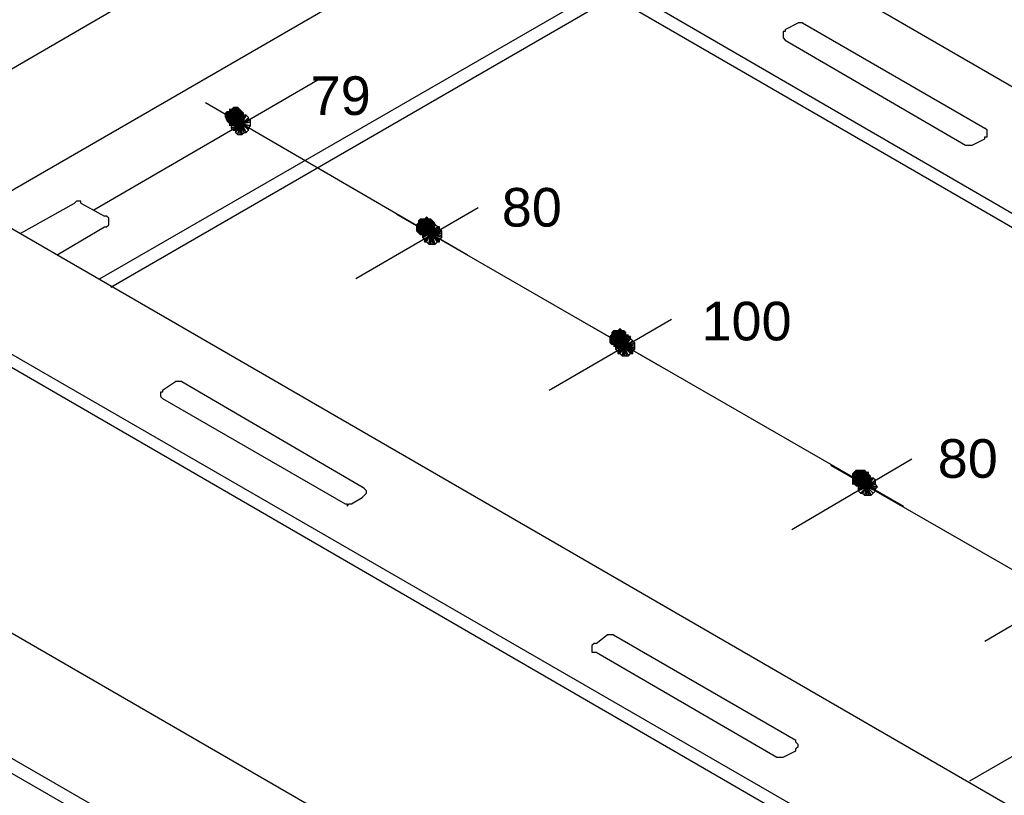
# Model space of a CAD drawing. Header units: millimetres. Extents: x 4476070 to 4476182, y -30324732 to -30324697.
# Tile 38 of 70: x 4476092.766 to 4476093.636, y -30324718.013 to -30324717.328. Entities that reach past the tile are written whole.
import ezdxf

# ---------------------------------------------------------------- set-up
doc = ezdxf.new("R2010")
doc.units = ezdxf.units.MM
doc.styles.get("Standard").update_dxf_attribs({"font": 'arial.ttf'})

msp = doc.modelspace()

# ---------------------------------------------------------------- hatches: boundary and pattern name
at = {"linetype": 'Continuous'}
for points in [[(4476092.94922, -30324717.40865), (4476092.94733, -30324717.41054), (4476092.95681, -30324717.41433)], [(4476092.95112, -30324717.40865), (4476092.94922, -30324717.40865), (4476092.95681, -30324717.41433)], [(4476092.95302, -30324717.40675), (4476092.95112, -30324717.40675), (4476092.95681, -30324717.41433)], [(4476092.95112, -30324717.40675), (4476092.95112, -30324717.40865), (4476092.95681, -30324717.41433)], [(4476092.95491, -30324717.40485), (4476092.95302, -30324717.40675), (4476092.95681, -30324717.41433)], [(4476092.95681, -30324717.40485), (4476092.95491, -30324717.40485), (4476092.95681, -30324717.41433)], [(4476092.9606, -30324717.40675), (4476092.9587, -30324717.40485), (4476092.95681, -30324717.41433)], [(4476092.9587, -30324717.40485), (4476092.95681, -30324717.40485), (4476092.95681, -30324717.41433)], [(4476092.9625, -30324717.40865), (4476092.9606, -30324717.40675), (4476092.95681, -30324717.41433)], [(4476092.96439, -30324717.41054), (4476092.9625, -30324717.40865), (4476092.95681, -30324717.41433)], [(4476092.94733, -30324717.41054), (4476092.94733, -30324717.41244), (4476092.95681, -30324717.41433)], [(4476092.94733, -30324717.41244), (4476092.94733, -30324717.41433), (4476092.95681, -30324717.41433)], [(4476092.94733, -30324717.41433), (4476092.94922, -30324717.41813), (4476092.95681, -30324717.41433)], [(4476092.94922, -30324717.41813), (4476092.95112, -30324717.42002), (4476092.95681, -30324717.41433)], [(4476092.95112, -30324717.42002), (4476092.95112, -30324717.42192), (4476092.95681, -30324717.41433)], [(4476092.95112, -30324717.42192), (4476092.95302, -30324717.42192), (4476092.95681, -30324717.41433)], [(4476092.95302, -30324717.42192), (4476092.95491, -30324717.42192), (4476092.95681, -30324717.41433)], [(4476092.95491, -30324717.42192), (4476092.95681, -30324717.42192), (4476092.95681, -30324717.41433)], [(4476092.96439, -30324717.41244), (4476092.96439, -30324717.41054), (4476092.95681, -30324717.41433)], [(4476092.96439, -30324717.41433), (4476092.96439, -30324717.41244), (4476092.95681, -30324717.41433)], [(4476092.95681, -30324717.42192), (4476092.9587, -30324717.42192), (4476092.95681, -30324717.41433)], [(4476092.9587, -30324717.42192), (4476092.9606, -30324717.42002), (4476092.95681, -30324717.41433)], [(4476092.9606, -30324717.42002), (4476092.9625, -30324717.42002), (4476092.95681, -30324717.41433)], [(4476092.9625, -30324717.42002), (4476092.96439, -30324717.41813), (4476092.95681, -30324717.41433)], [(4476092.96439, -30324717.41813), (4476092.96439, -30324717.41623), (4476092.95681, -30324717.41433)], [(4476092.96439, -30324717.41623), (4476092.96439, -30324717.41433), (4476092.95681, -30324717.41433)], [(4476093.11989, -30324717.50346), (4476093.11799, -30324717.50535), (4476093.12558, -30324717.51104)], [(4476093.11989, -30324717.50346), (4476093.11799, -30324717.50535), (4476093.12558, -30324717.51104)], [(4476093.11799, -30324717.50535), (4476093.11799, -30324717.50725), (4476093.12558, -30324717.51104)], [(4476093.11799, -30324717.50535), (4476093.11799, -30324717.50725), (4476093.12558, -30324717.51104)], [(4476093.12178, -30324717.50346), (4476093.11989, -30324717.50346), (4476093.12558, -30324717.51104)], [(4476093.12178, -30324717.50346), (4476093.11989, -30324717.50346), (4476093.12558, -30324717.51104)], [(4476093.12368, -30324717.50346), (4476093.12178, -30324717.50346), (4476093.12558, -30324717.51104)], [(4476093.12368, -30324717.50346), (4476093.12178, -30324717.50346), (4476093.12558, -30324717.51104)], [(4476093.12558, -30324717.50156), (4476093.12368, -30324717.50346), (4476093.12558, -30324717.51104)], [(4476093.12558, -30324717.50156), (4476093.12368, -30324717.50346), (4476093.12558, -30324717.51104)], [(4476093.12747, -30324717.50346), (4476093.12558, -30324717.50156), (4476093.12558, -30324717.51104)], [(4476093.12747, -30324717.50346), (4476093.12558, -30324717.50156), (4476093.12558, -30324717.51104)], [(4476093.13127, -30324717.50535), (4476093.12937, -30324717.50346), (4476093.12558, -30324717.51104)], [(4476093.12937, -30324717.50346), (4476093.12747, -30324717.50346), (4476093.12558, -30324717.51104)], [(4476093.13127, -30324717.50535), (4476093.12937, -30324717.50346), (4476093.12558, -30324717.51104)], [(4476093.12937, -30324717.50346), (4476093.12747, -30324717.50346), (4476093.12558, -30324717.51104)], [(4476093.13316, -30324717.50725), (4476093.13127, -30324717.50535), (4476093.12558, -30324717.51104)], [(4476093.13316, -30324717.50725), (4476093.13127, -30324717.50535), (4476093.12558, -30324717.51104)], [(4476093.11799, -30324717.50725), (4476093.1161, -30324717.50915), (4476093.12558, -30324717.51104)], [(4476093.11799, -30324717.50725), (4476093.1161, -30324717.50915), (4476093.12558, -30324717.51104)], [(4476093.1161, -30324717.50915), (4476093.1161, -30324717.51104), (4476093.12558, -30324717.51104)], [(4476093.1161, -30324717.50915), (4476093.1161, -30324717.51104), (4476093.12558, -30324717.51104)], [(4476093.1161, -30324717.51104), (4476093.1161, -30324717.51294), (4476093.12558, -30324717.51104)], [(4476093.1161, -30324717.51294), (4476093.1161, -30324717.51484), (4476093.12558, -30324717.51104)], [(4476093.1161, -30324717.51484), (4476093.11799, -30324717.51673), (4476093.12558, -30324717.51104)], [(4476093.1161, -30324717.51104), (4476093.1161, -30324717.51294), (4476093.12558, -30324717.51104)], [(4476093.1161, -30324717.51294), (4476093.1161, -30324717.51484), (4476093.12558, -30324717.51104)], [(4476093.1161, -30324717.51484), (4476093.11799, -30324717.51673), (4476093.12558, -30324717.51104)], [(4476093.11799, -30324717.51673), (4476093.11989, -30324717.51863), (4476093.12558, -30324717.51104)], [(4476093.11799, -30324717.51673), (4476093.11989, -30324717.51863), (4476093.12558, -30324717.51104)], [(4476093.11989, -30324717.51863), (4476093.12178, -30324717.51863), (4476093.12558, -30324717.51104)], [(4476093.11989, -30324717.51863), (4476093.12178, -30324717.51863), (4476093.12558, -30324717.51104)], [(4476093.12178, -30324717.51863), (4476093.12368, -30324717.52052), (4476093.12558, -30324717.51104)], [(4476093.12178, -30324717.51863), (4476093.12368, -30324717.52052), (4476093.12558, -30324717.51104)], [(4476093.12368, -30324717.52052), (4476093.12558, -30324717.51863), (4476093.12558, -30324717.51104)], [(4476093.12368, -30324717.52052), (4476093.12558, -30324717.51863), (4476093.12558, -30324717.51104)], [(4476093.13316, -30324717.50915), (4476093.13316, -30324717.50725), (4476093.12558, -30324717.51104)], [(4476093.13316, -30324717.50915), (4476093.13316, -30324717.50725), (4476093.12558, -30324717.51104)], [(4476093.13316, -30324717.51104), (4476093.13316, -30324717.50915), (4476093.12558, -30324717.51104)], [(4476093.13316, -30324717.51104), (4476093.13316, -30324717.50915), (4476093.12558, -30324717.51104)], [(4476093.13127, -30324717.51484), (4476093.13316, -30324717.51294), (4476093.12558, -30324717.51104)], [(4476093.13316, -30324717.51294), (4476093.13316, -30324717.51104), (4476093.12558, -30324717.51104)], [(4476093.12558, -30324717.51863), (4476093.12747, -30324717.51863), (4476093.12558, -30324717.51104)], [(4476093.12747, -30324717.51863), (4476093.12937, -30324717.51863), (4476093.12558, -30324717.51104)], [(4476093.12937, -30324717.51863), (4476093.13127, -30324717.51673), (4476093.12558, -30324717.51104)], [(4476093.13127, -30324717.51673), (4476093.13127, -30324717.51484), (4476093.12558, -30324717.51104)], [(4476093.12558, -30324717.51863), (4476093.12747, -30324717.51863), (4476093.12558, -30324717.51104)], [(4476093.12747, -30324717.51863), (4476093.12937, -30324717.51863), (4476093.12558, -30324717.51104)], [(4476093.12937, -30324717.51863), (4476093.13127, -30324717.51673), (4476093.12558, -30324717.51104)], [(4476093.13127, -30324717.51673), (4476093.13127, -30324717.51484), (4476093.12558, -30324717.51104)], [(4476093.13127, -30324717.51484), (4476093.13316, -30324717.51294), (4476093.12558, -30324717.51104)], [(4476093.13316, -30324717.51294), (4476093.13316, -30324717.51104), (4476093.12558, -30324717.51104)], [(4476093.29624, -30324717.60017), (4476093.29434, -30324717.60206), (4476093.29624, -30324717.60965)], [(4476093.29624, -30324717.60017), (4476093.29434, -30324717.60206), (4476093.29624, -30324717.60965)], [(4476093.29814, -30324717.60206), (4476093.29624, -30324717.60017), (4476093.29624, -30324717.60965)], [(4476093.29814, -30324717.60206), (4476093.29624, -30324717.60017), (4476093.29624, -30324717.60965)], [(4476093.28866, -30324717.60586), (4476093.28676, -30324717.60775), (4476093.29624, -30324717.60965)], [(4476093.28866, -30324717.60586), (4476093.28676, -30324717.60775), (4476093.29624, -30324717.60965)], [(4476093.28676, -30324717.60775), (4476093.28676, -30324717.60965), (4476093.29624, -30324717.60965)], [(4476093.28676, -30324717.60775), (4476093.28676, -30324717.60965), (4476093.29624, -30324717.60965)], [(4476093.28676, -30324717.60965), (4476093.28676, -30324717.61155), (4476093.29624, -30324717.60965)], [(4476093.28676, -30324717.61155), (4476093.28676, -30324717.61344), (4476093.29624, -30324717.60965)], [(4476093.28676, -30324717.61344), (4476093.28866, -30324717.61534), (4476093.29624, -30324717.60965)], [(4476093.28676, -30324717.60965), (4476093.28676, -30324717.61155), (4476093.29624, -30324717.60965)], [(4476093.28676, -30324717.61155), (4476093.28676, -30324717.61344), (4476093.29624, -30324717.60965)], [(4476093.28676, -30324717.61344), (4476093.28866, -30324717.61534), (4476093.29624, -30324717.60965)], [(4476093.29055, -30324717.60206), (4476093.28866, -30324717.60396), (4476093.29624, -30324717.60965)], [(4476093.29055, -30324717.60206), (4476093.28866, -30324717.60396), (4476093.29624, -30324717.60965)], [(4476093.28866, -30324717.60396), (4476093.28866, -30324717.60586), (4476093.29624, -30324717.60965)], [(4476093.28866, -30324717.60396), (4476093.28866, -30324717.60586), (4476093.29624, -30324717.60965)], [(4476093.28866, -30324717.61534), (4476093.29055, -30324717.61534), (4476093.29624, -30324717.60965)], [(4476093.28866, -30324717.61534), (4476093.29055, -30324717.61534), (4476093.29624, -30324717.60965)], [(4476093.29245, -30324717.60206), (4476093.29055, -30324717.60206), (4476093.29624, -30324717.60965)], [(4476093.29245, -30324717.60206), (4476093.29055, -30324717.60206), (4476093.29624, -30324717.60965)], [(4476093.29055, -30324717.61534), (4476093.29055, -30324717.61723), (4476093.29624, -30324717.60965)], [(4476093.29055, -30324717.61723), (4476093.29245, -30324717.61723), (4476093.29624, -30324717.60965)], [(4476093.29055, -30324717.61534), (4476093.29055, -30324717.61723), (4476093.29624, -30324717.60965)], [(4476093.29055, -30324717.61723), (4476093.29245, -30324717.61723), (4476093.29624, -30324717.60965)], [(4476093.29434, -30324717.60206), (4476093.29245, -30324717.60206), (4476093.29624, -30324717.60965)], [(4476093.29434, -30324717.60206), (4476093.29245, -30324717.60206), (4476093.29624, -30324717.60965)], [(4476093.29245, -30324717.61723), (4476093.29434, -30324717.61913), (4476093.29624, -30324717.60965)], [(4476093.29245, -30324717.61723), (4476093.29434, -30324717.61913), (4476093.29624, -30324717.60965)], [(4476093.29434, -30324717.61913), (4476093.29624, -30324717.61723), (4476093.29624, -30324717.60965)], [(4476093.29434, -30324717.61913), (4476093.29624, -30324717.61723), (4476093.29624, -30324717.60965)], [(4476093.30193, -30324717.60396), (4476093.30003, -30324717.60206), (4476093.29624, -30324717.60965)], [(4476093.30003, -30324717.60206), (4476093.29814, -30324717.60206), (4476093.29624, -30324717.60965)], [(4476093.30193, -30324717.60396), (4476093.30003, -30324717.60206), (4476093.29624, -30324717.60965)], [(4476093.30003, -30324717.60206), (4476093.29814, -30324717.60206), (4476093.29624, -30324717.60965)], [(4476093.30193, -30324717.60586), (4476093.30193, -30324717.60396), (4476093.29624, -30324717.60965)], [(4476093.30193, -30324717.60586), (4476093.30193, -30324717.60396), (4476093.29624, -30324717.60965)], [(4476093.30383, -30324717.60775), (4476093.30383, -30324717.60586), (4476093.29624, -30324717.60965)], [(4476093.30383, -30324717.60586), (4476093.30193, -30324717.60586), (4476093.29624, -30324717.60965)], [(4476093.30383, -30324717.60775), (4476093.30383, -30324717.60586), (4476093.29624, -30324717.60965)], [(4476093.30383, -30324717.60586), (4476093.30193, -30324717.60586), (4476093.29624, -30324717.60965)], [(4476093.30383, -30324717.60965), (4476093.30383, -30324717.60775), (4476093.29624, -30324717.60965)], [(4476093.30383, -30324717.60965), (4476093.30383, -30324717.60775), (4476093.29624, -30324717.60965)], [(4476093.30383, -30324717.61344), (4476093.30383, -30324717.61155), (4476093.29624, -30324717.60965)], [(4476093.30383, -30324717.61155), (4476093.30383, -30324717.60965), (4476093.29624, -30324717.60965)], [(4476093.29624, -30324717.61723), (4476093.29814, -30324717.61723), (4476093.29624, -30324717.60965)], [(4476093.29814, -30324717.61723), (4476093.30003, -30324717.61723), (4476093.29624, -30324717.60965)], [(4476093.30003, -30324717.61723), (4476093.30193, -30324717.61534), (4476093.29624, -30324717.60965)], [(4476093.30193, -30324717.61534), (4476093.30383, -30324717.61344), (4476093.29624, -30324717.60965)], [(4476093.29624, -30324717.61723), (4476093.29814, -30324717.61723), (4476093.29624, -30324717.60965)], [(4476093.29814, -30324717.61723), (4476093.30003, -30324717.61723), (4476093.29624, -30324717.60965)], [(4476093.30003, -30324717.61723), (4476093.30193, -30324717.61534), (4476093.29624, -30324717.60965)], [(4476093.30193, -30324717.61534), (4476093.30383, -30324717.61344), (4476093.29624, -30324717.60965)], [(4476093.30383, -30324717.61344), (4476093.30383, -30324717.61155), (4476093.29624, -30324717.60965)], [(4476093.30383, -30324717.61155), (4476093.30383, -30324717.60965), (4476093.29624, -30324717.60965)], [(4476093.50293, -30324717.72722), (4476093.50104, -30324717.72911), (4476093.50862, -30324717.73291)], [(4476093.50293, -30324717.72722), (4476093.50104, -30324717.72911), (4476093.50862, -30324717.73291)], [(4476093.50104, -30324717.72911), (4476093.50104, -30324717.73101), (4476093.50862, -30324717.73291)], [(4476093.50104, -30324717.72911), (4476093.50104, -30324717.73101), (4476093.50862, -30324717.73291)], [(4476093.50104, -30324717.73101), (4476093.50104, -30324717.73291), (4476093.50862, -30324717.73291)], [(4476093.50104, -30324717.73101), (4476093.50104, -30324717.73291), (4476093.50862, -30324717.73291)], [(4476093.50483, -30324717.72532), (4476093.50293, -30324717.72722), (4476093.50862, -30324717.73291)], [(4476093.50483, -30324717.72532), (4476093.50293, -30324717.72722), (4476093.50862, -30324717.73291)], [(4476093.50862, -30324717.72532), (4476093.50483, -30324717.72532), (4476093.50862, -30324717.73291)], [(4476093.50862, -30324717.72532), (4476093.50483, -30324717.72532), (4476093.50862, -30324717.73291)], [(4476093.51431, -30324717.72722), (4476093.51241, -30324717.72532), (4476093.50862, -30324717.73291)], [(4476093.51241, -30324717.72532), (4476093.51052, -30324717.72532), (4476093.50862, -30324717.73291)], [(4476093.51052, -30324717.72532), (4476093.50862, -30324717.72532), (4476093.50862, -30324717.73291)], [(4476093.51431, -30324717.72722), (4476093.51241, -30324717.72532), (4476093.50862, -30324717.73291)], [(4476093.51241, -30324717.72532), (4476093.51052, -30324717.72532), (4476093.50862, -30324717.73291)], [(4476093.51052, -30324717.72532), (4476093.50862, -30324717.72532), (4476093.50862, -30324717.73291)], [(4476093.51621, -30324717.72911), (4476093.51621, -30324717.72722), (4476093.50862, -30324717.73291)], [(4476093.51621, -30324717.72722), (4476093.51431, -30324717.72722), (4476093.50862, -30324717.73291)], [(4476093.51621, -30324717.72911), (4476093.51621, -30324717.72722), (4476093.50862, -30324717.73291)], [(4476093.51621, -30324717.72722), (4476093.51431, -30324717.72722), (4476093.50862, -30324717.73291)], [(4476093.5181, -30324717.73101), (4476093.51621, -30324717.72911), (4476093.50862, -30324717.73291)], [(4476093.5181, -30324717.73101), (4476093.51621, -30324717.72911), (4476093.50862, -30324717.73291)], [(4476093.5181, -30324717.73291), (4476093.5181, -30324717.73101), (4476093.50862, -30324717.73291)], [(4476093.5181, -30324717.73291), (4476093.5181, -30324717.73101), (4476093.50862, -30324717.73291)], [(4476093.50104, -30324717.73291), (4476093.50104, -30324717.7348), (4476093.50862, -30324717.73291)], [(4476093.50104, -30324717.7348), (4476093.50104, -30324717.7367), (4476093.50862, -30324717.73291)], [(4476093.50104, -30324717.7367), (4476093.50104, -30324717.7386), (4476093.50862, -30324717.73291)], [(4476093.50104, -30324717.7386), (4476093.50293, -30324717.7386), (4476093.50862, -30324717.73291)], [(4476093.50104, -30324717.73291), (4476093.50104, -30324717.7348), (4476093.50862, -30324717.73291)], [(4476093.50104, -30324717.7348), (4476093.50104, -30324717.7367), (4476093.50862, -30324717.73291)], [(4476093.50104, -30324717.7367), (4476093.50104, -30324717.7386), (4476093.50862, -30324717.73291)], [(4476093.50104, -30324717.7386), (4476093.50293, -30324717.7386), (4476093.50862, -30324717.73291)], [(4476093.50293, -30324717.7386), (4476093.50483, -30324717.74049), (4476093.50862, -30324717.73291)], [(4476093.50293, -30324717.7386), (4476093.50483, -30324717.74049), (4476093.50862, -30324717.73291)], [(4476093.50483, -30324717.74049), (4476093.50673, -30324717.74049), (4476093.50862, -30324717.73291)], [(4476093.50483, -30324717.74049), (4476093.50673, -30324717.74049), (4476093.50862, -30324717.73291)], [(4476093.50673, -30324717.74049), (4476093.50862, -30324717.74239), (4476093.50862, -30324717.73291)], [(4476093.50673, -30324717.74049), (4476093.50862, -30324717.74239), (4476093.50862, -30324717.73291)], [(4476093.51621, -30324717.7367), (4476093.5181, -30324717.7348), (4476093.50862, -30324717.73291)], [(4476093.5181, -30324717.7348), (4476093.5181, -30324717.73291), (4476093.50862, -30324717.73291)], [(4476093.50862, -30324717.74239), (4476093.51052, -30324717.74049), (4476093.50862, -30324717.73291)], [(4476093.51052, -30324717.74049), (4476093.51241, -30324717.74049), (4476093.50862, -30324717.73291)], [(4476093.51241, -30324717.74049), (4476093.51431, -30324717.74049), (4476093.50862, -30324717.73291)], [(4476093.51431, -30324717.74049), (4476093.51431, -30324717.7386), (4476093.50862, -30324717.73291)], [(4476093.51431, -30324717.7386), (4476093.51621, -30324717.7367), (4476093.50862, -30324717.73291)], [(4476093.50862, -30324717.74239), (4476093.51052, -30324717.74049), (4476093.50862, -30324717.73291)], [(4476093.51052, -30324717.74049), (4476093.51241, -30324717.74049), (4476093.50862, -30324717.73291)], [(4476093.51241, -30324717.74049), (4476093.51431, -30324717.74049), (4476093.50862, -30324717.73291)], [(4476093.51431, -30324717.74049), (4476093.51431, -30324717.7386), (4476093.50862, -30324717.73291)], [(4476093.51431, -30324717.7386), (4476093.51621, -30324717.7367), (4476093.50862, -30324717.73291)], [(4476093.51621, -30324717.7367), (4476093.5181, -30324717.7348), (4476093.50862, -30324717.73291)], [(4476093.5181, -30324717.7348), (4476093.5181, -30324717.73291), (4476093.50862, -30324717.73291)]]:
    msp.add_hatch(color=256, dxfattribs=at).paths.add_polyline_path(points)

# ---------------------------------------------------------------- linework, layer by layer
for points in [[(4476092.72926, -30324717.49587), (4476094.00544, -30324716.75823)], [(4476092.83734, -30324717.55655), (4476094.11353, -30324716.8208)], [(4476092.84683, -30324717.56414), (4476094.12301, -30324716.82649)], [(4476094.25006, -30324717.7386), (4476093.26969, -30324717.17161)], [(4476092.68185, -30324717.41623), (4476093.03456, -30324717.21143)], [(4476094.15335, -30324717.79548), (4476093.17298, -30324717.2266)], [(4476094.15335, -30324717.80686), (4476093.17298, -30324717.23988)], [(4476093.60533, -30324718.00028), (4476094.88152, -30324717.26453)], [(4476093.44225, -30324717.33659), (4476093.45363, -30324717.3309)], [(4476093.45742, -30324717.3309), (4476093.45742, -30324717.3309), (4476093.45553, -30324717.3309), (4476093.45363, -30324717.3309), (4476093.45363, -30324717.3309)], [(4476093.45742, -30324717.3309), (4476093.61861, -30324717.42382)], [(4476093.44225, -30324717.33659), (4476093.44225, -30324717.33848), (4476093.44036, -30324717.33848), (4476093.44036, -30324717.34038), (4476093.44036, -30324717.34228), (4476093.44036, -30324717.34228), (4476093.44036, -30324717.34417), (4476093.44225, -30324717.34607), (4476093.44225, -30324717.34607)], [(4476093.44225, -30324717.34607), (4476093.60154, -30324717.43899)], [(4476092.83166, -30324717.49587), (4476093.03456, -30324717.3783)], [(4476092.93026, -30324717.40106), (4476093.16161, -30324717.53569)], [(4476092.95491, -30324717.41623), (4476092.95302, -30324717.41813), (4476092.9625, -30324717.42002), (4476092.95491, -30324717.41623)], [(4476092.95302, -30324717.41813), (4476092.95302, -30324717.42002), (4476092.9625, -30324717.42002), (4476092.95302, -30324717.41813)], [(4476092.95681, -30324717.41244), (4476092.95491, -30324717.41433), (4476092.9625, -30324717.42002), (4476092.95681, -30324717.41244)], [(4476092.95491, -30324717.41433), (4476092.95491, -30324717.41623), (4476092.9625, -30324717.42002), (4476092.95491, -30324717.41433)], [(4476092.9587, -30324717.41244), (4476092.95681, -30324717.41244), (4476092.9625, -30324717.42002), (4476092.9587, -30324717.41244)], [(4476092.9606, -30324717.41244), (4476092.9587, -30324717.41244), (4476092.9625, -30324717.42002), (4476092.9606, -30324717.41244)], [(4476092.9625, -30324717.41244), (4476092.9606, -30324717.41244), (4476092.9625, -30324717.42002), (4476092.9625, -30324717.41244)], [(4476092.96819, -30324717.41433), (4476092.96629, -30324717.41244), (4476092.9625, -30324717.42002), (4476092.96819, -30324717.41433)], [(4476092.96629, -30324717.41244), (4476092.96439, -30324717.41244), (4476092.9625, -30324717.42002), (4476092.96629, -30324717.41244)], [(4476092.96439, -30324717.41244), (4476092.9625, -30324717.41244), (4476092.9625, -30324717.42002), (4476092.96439, -30324717.41244)], [(4476092.96819, -30324717.41623), (4476092.96819, -30324717.41433), (4476092.9625, -30324717.42002), (4476092.96819, -30324717.41623)], [(4476092.97008, -30324717.41813), (4476092.97008, -30324717.41623), (4476092.9625, -30324717.42002), (4476092.97008, -30324717.41813)], [(4476092.97008, -30324717.41623), (4476092.96819, -30324717.41623), (4476092.9625, -30324717.42002), (4476092.97008, -30324717.41623)], [(4476092.97008, -30324717.42192), (4476092.97008, -30324717.41813), (4476092.9625, -30324717.42002), (4476092.97008, -30324717.42192)], [(4476092.95302, -30324717.42002), (4476092.95302, -30324717.42192), (4476092.9625, -30324717.42002), (4476092.95302, -30324717.42002)], [(4476092.95302, -30324717.42192), (4476092.95302, -30324717.42382), (4476092.9625, -30324717.42002), (4476092.95302, -30324717.42192)], [(4476092.95302, -30324717.42382), (4476092.95491, -30324717.42571), (4476092.9625, -30324717.42002), (4476092.95302, -30324717.42382)], [(4476092.95491, -30324717.42571), (4476092.95681, -30324717.42571), (4476092.9625, -30324717.42002), (4476092.95491, -30324717.42571)], [(4476092.95681, -30324717.42571), (4476092.95681, -30324717.42761), (4476092.9625, -30324717.42002), (4476092.95681, -30324717.42571)], [(4476092.95681, -30324717.42761), (4476092.9587, -30324717.4295), (4476092.9625, -30324717.42002), (4476092.95681, -30324717.42761)], [(4476092.9587, -30324717.4295), (4476092.9606, -30324717.4295), (4476092.9625, -30324717.42002), (4476092.9587, -30324717.4295)], [(4476092.9606, -30324717.4295), (4476092.9625, -30324717.4295), (4476092.9625, -30324717.42002), (4476092.9606, -30324717.4295)], [(4476092.9625, -30324717.4295), (4476092.96439, -30324717.42761), (4476092.9625, -30324717.42002), (4476092.9625, -30324717.4295)], [(4476092.96439, -30324717.42761), (4476092.96629, -30324717.42761), (4476092.9625, -30324717.42002), (4476092.96439, -30324717.42761)], [(4476092.96629, -30324717.42761), (4476092.96819, -30324717.42571), (4476092.9625, -30324717.42002), (4476092.96629, -30324717.42761)], [(4476092.96819, -30324717.42571), (4476092.96819, -30324717.42382), (4476092.9625, -30324717.42002), (4476092.96819, -30324717.42571)], [(4476092.96819, -30324717.42382), (4476092.97008, -30324717.42192), (4476092.9625, -30324717.42002), (4476092.96819, -30324717.42382)], [(4476092.97008, -30324717.42192), (4476092.97008, -30324717.42192), (4476092.9625, -30324717.42002), (4476092.97008, -30324717.42192)], [(4476093.61861, -30324717.4333), (4476093.61861, -30324717.4314), (4476093.6205, -30324717.4314), (4476093.6205, -30324717.4295), (4476093.6205, -30324717.42761), (4476093.6205, -30324717.42761), (4476093.6205, -30324717.42571), (4476093.61861, -30324717.42382), (4476093.61861, -30324717.42382)], [(4476093.60723, -30324717.43899), (4476093.61861, -30324717.4333)], [(4476093.60154, -30324717.43899), (4476093.60344, -30324717.43899), (4476093.60533, -30324717.43899), (4476093.60723, -30324717.43899), (4476093.60723, -30324717.43899)], [(4476093.60154, -30324717.43899), (4476093.60344, -30324717.43899), (4476093.60533, -30324717.43899), (4476093.60723, -30324717.43899), (4476093.60723, -30324717.43899)], [(4476092.82028, -30324717.49018), (4476092.82028, -30324717.48829), (4476092.81838, -30324717.48829), (4476092.81648, -30324717.48829), (4476092.81459, -30324717.49018)], [(4476093.70015, -30324718.05717), (4476092.71978, -30324717.49018)], [(4476092.76718, -30324717.51673), (4476092.81459, -30324717.49018)], [(4476092.82028, -30324717.49018), (4476092.84114, -30324717.50156)], [(4476093.063, -30324717.55655), (4476093.17109, -30324717.49398)], [(4476092.84114, -30324717.51104), (4476092.84303, -30324717.51104), (4476092.84493, -30324717.50915), (4476092.84493, -30324717.50725), (4476092.84493, -30324717.50725), (4476092.84493, -30324717.50535), (4476092.84493, -30324717.50346), (4476092.84303, -30324717.50156), (4476092.84114, -30324717.50156)], [(4476093.09903, -30324717.49967), (4476093.33227, -30324717.6343)], [(4476092.79942, -30324717.53569), (4476092.84114, -30324717.51104)], [(4476093.12368, -30324717.51294), (4476093.12178, -30324717.51484), (4476093.12937, -30324717.51673), (4476093.12368, -30324717.51294)], [(4476093.12368, -30324717.51294), (4476093.12178, -30324717.51484), (4476093.12937, -30324717.51673), (4476093.12368, -30324717.51294)], [(4476093.12558, -30324717.51104), (4476093.12368, -30324717.51104), (4476093.12937, -30324717.51673), (4476093.12558, -30324717.51104)], [(4476093.12368, -30324717.51104), (4476093.12368, -30324717.51294), (4476093.12937, -30324717.51673), (4476093.12368, -30324717.51104)], [(4476093.12558, -30324717.51104), (4476093.12368, -30324717.51104), (4476093.12937, -30324717.51673), (4476093.12558, -30324717.51104)], [(4476093.12368, -30324717.51104), (4476093.12368, -30324717.51294), (4476093.12937, -30324717.51673), (4476093.12368, -30324717.51104)], [(4476093.12747, -30324717.50915), (4476093.12558, -30324717.51104), (4476093.12937, -30324717.51673), (4476093.12747, -30324717.50915)], [(4476093.12747, -30324717.50915), (4476093.12558, -30324717.51104), (4476093.12937, -30324717.51673), (4476093.12747, -30324717.50915)], [(4476093.12937, -30324717.50915), (4476093.12747, -30324717.50915), (4476093.12937, -30324717.51673), (4476093.12937, -30324717.50915)], [(4476093.12937, -30324717.50915), (4476093.12747, -30324717.50915), (4476093.12937, -30324717.51673), (4476093.12937, -30324717.50915)], [(4476093.13506, -30324717.51104), (4476093.13316, -30324717.50915), (4476093.12937, -30324717.51673), (4476093.13506, -30324717.51104)], [(4476093.13316, -30324717.50915), (4476093.13127, -30324717.50915), (4476093.12937, -30324717.51673), (4476093.13316, -30324717.50915)], [(4476093.13127, -30324717.50915), (4476093.12937, -30324717.50915), (4476093.12937, -30324717.51673), (4476093.13127, -30324717.50915)], [(4476093.13506, -30324717.51104), (4476093.13316, -30324717.50915), (4476093.12937, -30324717.51673), (4476093.13506, -30324717.51104)], [(4476093.13316, -30324717.50915), (4476093.13127, -30324717.50915), (4476093.12937, -30324717.51673), (4476093.13316, -30324717.50915)], [(4476093.13127, -30324717.50915), (4476093.12937, -30324717.50915), (4476093.12937, -30324717.51673), (4476093.13127, -30324717.50915)], [(4476093.13695, -30324717.51294), (4476093.13695, -30324717.51104), (4476093.12937, -30324717.51673), (4476093.13695, -30324717.51294)], [(4476093.13695, -30324717.51104), (4476093.13506, -30324717.51104), (4476093.12937, -30324717.51673), (4476093.13695, -30324717.51104)], [(4476093.13695, -30324717.51294), (4476093.13695, -30324717.51104), (4476093.12937, -30324717.51673), (4476093.13695, -30324717.51294)], [(4476093.13695, -30324717.51104), (4476093.13506, -30324717.51104), (4476093.12937, -30324717.51673), (4476093.13695, -30324717.51104)], [(4476093.13885, -30324717.51484), (4476093.13695, -30324717.51294), (4476093.12937, -30324717.51673), (4476093.13885, -30324717.51484)], [(4476093.13885, -30324717.51484), (4476093.13695, -30324717.51294), (4476093.12937, -30324717.51673), (4476093.13885, -30324717.51484)], [(4476093.12178, -30324717.51484), (4476093.12178, -30324717.51673), (4476093.12937, -30324717.51673), (4476093.12178, -30324717.51484)], [(4476093.12178, -30324717.51484), (4476093.12178, -30324717.51673), (4476093.12937, -30324717.51673), (4476093.12178, -30324717.51484)], [(4476093.12178, -30324717.51673), (4476093.12178, -30324717.51863), (4476093.12937, -30324717.51673), (4476093.12178, -30324717.51673)], [(4476093.12178, -30324717.51863), (4476093.12178, -30324717.52052), (4476093.12937, -30324717.51673), (4476093.12178, -30324717.51863)], [(4476093.12178, -30324717.52052), (4476093.12368, -30324717.52242), (4476093.12937, -30324717.51673), (4476093.12178, -30324717.52052)], [(4476093.12178, -30324717.51673), (4476093.12178, -30324717.51863), (4476093.12937, -30324717.51673), (4476093.12178, -30324717.51673)], [(4476093.12178, -30324717.51863), (4476093.12178, -30324717.52052), (4476093.12937, -30324717.51673), (4476093.12178, -30324717.51863)], [(4476093.12178, -30324717.52052), (4476093.12368, -30324717.52242), (4476093.12937, -30324717.51673), (4476093.12178, -30324717.52052)], [(4476093.12368, -30324717.52242), (4476093.12368, -30324717.52432), (4476093.12937, -30324717.51673), (4476093.12368, -30324717.52242)], [(4476093.12368, -30324717.52432), (4476093.12558, -30324717.52432), (4476093.12937, -30324717.51673), (4476093.12368, -30324717.52432)], [(4476093.12368, -30324717.52242), (4476093.12368, -30324717.52432), (4476093.12937, -30324717.51673), (4476093.12368, -30324717.52242)], [(4476093.12368, -30324717.52432), (4476093.12558, -30324717.52432), (4476093.12937, -30324717.51673), (4476093.12368, -30324717.52432)], [(4476093.12558, -30324717.52432), (4476093.12747, -30324717.52621), (4476093.12937, -30324717.51673), (4476093.12558, -30324717.52432)], [(4476093.12558, -30324717.52432), (4476093.12747, -30324717.52621), (4476093.12937, -30324717.51673), (4476093.12558, -30324717.52432)], [(4476093.12747, -30324717.52621), (4476093.12937, -30324717.52621), (4476093.12937, -30324717.51673), (4476093.12747, -30324717.52621)], [(4476093.12747, -30324717.52621), (4476093.12937, -30324717.52621), (4476093.12937, -30324717.51673), (4476093.12747, -30324717.52621)], [(4476093.13885, -30324717.51673), (4476093.13885, -30324717.51484), (4476093.12937, -30324717.51673), (4476093.13885, -30324717.51673)], [(4476093.13885, -30324717.51673), (4476093.13885, -30324717.51484), (4476093.12937, -30324717.51673), (4476093.13885, -30324717.51673)], [(4476093.13695, -30324717.52242), (4476093.13885, -30324717.52052), (4476093.12937, -30324717.51673), (4476093.13695, -30324717.52242)], [(4476093.13885, -30324717.52052), (4476093.13885, -30324717.51863), (4476093.12937, -30324717.51673), (4476093.13885, -30324717.52052)], [(4476093.13885, -30324717.51863), (4476093.13885, -30324717.51673), (4476093.12937, -30324717.51673), (4476093.13885, -30324717.51863)], [(4476093.12937, -30324717.52621), (4476093.13127, -30324717.52621), (4476093.12937, -30324717.51673), (4476093.12937, -30324717.52621)], [(4476093.13127, -30324717.52621), (4476093.13316, -30324717.52621), (4476093.12937, -30324717.51673), (4476093.13127, -30324717.52621)], [(4476093.13316, -30324717.52621), (4476093.13506, -30324717.52432), (4476093.12937, -30324717.51673), (4476093.13316, -30324717.52621)], [(4476093.13506, -30324717.52432), (4476093.13695, -30324717.52432), (4476093.12937, -30324717.51673), (4476093.13506, -30324717.52432)], [(4476093.13695, -30324717.52432), (4476093.13695, -30324717.52242), (4476093.12937, -30324717.51673), (4476093.13695, -30324717.52432)], [(4476093.12937, -30324717.52621), (4476093.13127, -30324717.52621), (4476093.12937, -30324717.51673), (4476093.12937, -30324717.52621)], [(4476093.13127, -30324717.52621), (4476093.13316, -30324717.52621), (4476093.12937, -30324717.51673), (4476093.13127, -30324717.52621)], [(4476093.13316, -30324717.52621), (4476093.13506, -30324717.52432), (4476093.12937, -30324717.51673), (4476093.13316, -30324717.52621)], [(4476093.13506, -30324717.52432), (4476093.13695, -30324717.52432), (4476093.12937, -30324717.51673), (4476093.13506, -30324717.52432)], [(4476093.13695, -30324717.52432), (4476093.13695, -30324717.52242), (4476093.12937, -30324717.51673), (4476093.13695, -30324717.52432)], [(4476093.13695, -30324717.52242), (4476093.13885, -30324717.52052), (4476093.12937, -30324717.51673), (4476093.13695, -30324717.52242)], [(4476093.13885, -30324717.52052), (4476093.13885, -30324717.51863), (4476093.12937, -30324717.51673), (4476093.13885, -30324717.52052)], [(4476093.13885, -30324717.51863), (4476093.13885, -30324717.51673), (4476093.12937, -30324717.51673), (4476093.13885, -30324717.51863)], [(4476093.60533, -30324718.11216), (4476092.62307, -30324717.54518)], [(4476093.60533, -30324718.12543), (4476092.62307, -30324717.55655)], [(4476093.23366, -30324717.65516), (4476093.34175, -30324717.59258)], [(4476093.26969, -30324717.59827), (4476093.54655, -30324717.75756)], [(4476093.29624, -30324717.60965), (4476093.29434, -30324717.60965), (4476093.30003, -30324717.61723), (4476093.29624, -30324717.60965)], [(4476093.29434, -30324717.60965), (4476093.29434, -30324717.61155), (4476093.30003, -30324717.61723), (4476093.29434, -30324717.60965)], [(4476093.29624, -30324717.60965), (4476093.29434, -30324717.60965), (4476093.30003, -30324717.61723), (4476093.29624, -30324717.60965)], [(4476093.29434, -30324717.60965), (4476093.29434, -30324717.61155), (4476093.30003, -30324717.61723), (4476093.29434, -30324717.60965)], [(4476093.29814, -30324717.60775), (4476093.29624, -30324717.60965), (4476093.30003, -30324717.61723), (4476093.29814, -30324717.60775)], [(4476093.29814, -30324717.60775), (4476093.29624, -30324717.60965), (4476093.30003, -30324717.61723), (4476093.29814, -30324717.60775)], [(4476093.30003, -30324717.60775), (4476093.29814, -30324717.60775), (4476093.30003, -30324717.61723), (4476093.30003, -30324717.60775)], [(4476093.30003, -30324717.60775), (4476093.29814, -30324717.60775), (4476093.30003, -30324717.61723), (4476093.30003, -30324717.60775)], [(4476093.30572, -30324717.60965), (4476093.30572, -30324717.60775), (4476093.30003, -30324717.61723), (4476093.30572, -30324717.60965)], [(4476093.30572, -30324717.60775), (4476093.30383, -30324717.60775), (4476093.30003, -30324717.61723), (4476093.30572, -30324717.60775)], [(4476093.30383, -30324717.60775), (4476093.30193, -30324717.60775), (4476093.30003, -30324717.61723), (4476093.30383, -30324717.60775)], [(4476093.30193, -30324717.60775), (4476093.30003, -30324717.60775), (4476093.30003, -30324717.61723), (4476093.30193, -30324717.60775)], [(4476093.30572, -30324717.60965), (4476093.30572, -30324717.60775), (4476093.30003, -30324717.61723), (4476093.30572, -30324717.60965)], [(4476093.30572, -30324717.60775), (4476093.30383, -30324717.60775), (4476093.30003, -30324717.61723), (4476093.30572, -30324717.60775)], [(4476093.30383, -30324717.60775), (4476093.30193, -30324717.60775), (4476093.30003, -30324717.61723), (4476093.30383, -30324717.60775)], [(4476093.30193, -30324717.60775), (4476093.30003, -30324717.60775), (4476093.30003, -30324717.61723), (4476093.30193, -30324717.60775)], [(4476093.30762, -30324717.61155), (4476093.30572, -30324717.60965), (4476093.30003, -30324717.61723), (4476093.30762, -30324717.61155)], [(4476093.30762, -30324717.61155), (4476093.30572, -30324717.60965), (4476093.30003, -30324717.61723), (4476093.30762, -30324717.61155)], [(4476093.29434, -30324717.61155), (4476093.29245, -30324717.61344), (4476093.30003, -30324717.61723), (4476093.29434, -30324717.61155)], [(4476093.29434, -30324717.61155), (4476093.29245, -30324717.61344), (4476093.30003, -30324717.61723), (4476093.29434, -30324717.61155)], [(4476093.29245, -30324717.61344), (4476093.29245, -30324717.61534), (4476093.30003, -30324717.61723), (4476093.29245, -30324717.61344)], [(4476093.29245, -30324717.61344), (4476093.29245, -30324717.61534), (4476093.30003, -30324717.61723), (4476093.29245, -30324717.61344)], [(4476093.29245, -30324717.61534), (4476093.29245, -30324717.61723), (4476093.30003, -30324717.61723), (4476093.29245, -30324717.61534)], [(4476093.29245, -30324717.61534), (4476093.29245, -30324717.61723), (4476093.30003, -30324717.61723), (4476093.29245, -30324717.61534)], [(4476093.29245, -30324717.61723), (4476093.29245, -30324717.61913), (4476093.30003, -30324717.61723), (4476093.29245, -30324717.61723)], [(4476093.29245, -30324717.61913), (4476093.29434, -30324717.62103), (4476093.30003, -30324717.61723), (4476093.29245, -30324717.61913)], [(4476093.29245, -30324717.61723), (4476093.29245, -30324717.61913), (4476093.30003, -30324717.61723), (4476093.29245, -30324717.61723)], [(4476093.29245, -30324717.61913), (4476093.29434, -30324717.62103), (4476093.30003, -30324717.61723), (4476093.29245, -30324717.61913)], [(4476093.29434, -30324717.62103), (4476093.29434, -30324717.62292), (4476093.30003, -30324717.61723), (4476093.29434, -30324717.62103)], [(4476093.29434, -30324717.62292), (4476093.29624, -30324717.62292), (4476093.30003, -30324717.61723), (4476093.29434, -30324717.62292)], [(4476093.29434, -30324717.62103), (4476093.29434, -30324717.62292), (4476093.30003, -30324717.61723), (4476093.29434, -30324717.62103)], [(4476093.29434, -30324717.62292), (4476093.29624, -30324717.62292), (4476093.30003, -30324717.61723), (4476093.29434, -30324717.62292)], [(4476093.29624, -30324717.62292), (4476093.29814, -30324717.62482), (4476093.30003, -30324717.61723), (4476093.29624, -30324717.62292)], [(4476093.29624, -30324717.62292), (4476093.29814, -30324717.62482), (4476093.30003, -30324717.61723), (4476093.29624, -30324717.62292)], [(4476093.29814, -30324717.62482), (4476093.30003, -30324717.62482), (4476093.30003, -30324717.61723), (4476093.29814, -30324717.62482)], [(4476093.29814, -30324717.62482), (4476093.30003, -30324717.62482), (4476093.30003, -30324717.61723), (4476093.29814, -30324717.62482)], [(4476093.30951, -30324717.61344), (4476093.30762, -30324717.61155), (4476093.30003, -30324717.61723), (4476093.30951, -30324717.61344)], [(4476093.30951, -30324717.61344), (4476093.30762, -30324717.61155), (4476093.30003, -30324717.61723), (4476093.30951, -30324717.61344)], [(4476093.30951, -30324717.61534), (4476093.30951, -30324717.61344), (4476093.30003, -30324717.61723), (4476093.30951, -30324717.61534)], [(4476093.30951, -30324717.61534), (4476093.30951, -30324717.61344), (4476093.30003, -30324717.61723), (4476093.30951, -30324717.61534)], [(4476093.30951, -30324717.61723), (4476093.30951, -30324717.61534), (4476093.30003, -30324717.61723), (4476093.30951, -30324717.61723)], [(4476093.30951, -30324717.61723), (4476093.30951, -30324717.61534), (4476093.30003, -30324717.61723), (4476093.30951, -30324717.61723)], [(4476093.30762, -30324717.62103), (4476093.30951, -30324717.61913), (4476093.30003, -30324717.61723), (4476093.30762, -30324717.62103)], [(4476093.30951, -30324717.61913), (4476093.30951, -30324717.61723), (4476093.30003, -30324717.61723), (4476093.30951, -30324717.61913)], [(4476093.30003, -30324717.62482), (4476093.30193, -30324717.62482), (4476093.30003, -30324717.61723), (4476093.30003, -30324717.62482)], [(4476093.30193, -30324717.62482), (4476093.30383, -30324717.62482), (4476093.30003, -30324717.61723), (4476093.30193, -30324717.62482)], [(4476093.30383, -30324717.62482), (4476093.30572, -30324717.62292), (4476093.30003, -30324717.61723), (4476093.30383, -30324717.62482)], [(4476093.30572, -30324717.62292), (4476093.30762, -30324717.62292), (4476093.30003, -30324717.61723), (4476093.30572, -30324717.62292)], [(4476093.30762, -30324717.62292), (4476093.30762, -30324717.62103), (4476093.30003, -30324717.61723), (4476093.30762, -30324717.62292)], [(4476093.30003, -30324717.62482), (4476093.30193, -30324717.62482), (4476093.30003, -30324717.61723), (4476093.30003, -30324717.62482)], [(4476093.30193, -30324717.62482), (4476093.30383, -30324717.62482), (4476093.30003, -30324717.61723), (4476093.30193, -30324717.62482)], [(4476093.30383, -30324717.62482), (4476093.30572, -30324717.62292), (4476093.30003, -30324717.61723), (4476093.30383, -30324717.62482)], [(4476093.30572, -30324717.62292), (4476093.30762, -30324717.62292), (4476093.30003, -30324717.61723), (4476093.30572, -30324717.62292)], [(4476093.30762, -30324717.62292), (4476093.30762, -30324717.62103), (4476093.30003, -30324717.61723), (4476093.30762, -30324717.62292)], [(4476093.30762, -30324717.62103), (4476093.30951, -30324717.61913), (4476093.30003, -30324717.61723), (4476093.30762, -30324717.62103)], [(4476093.30951, -30324717.61913), (4476093.30951, -30324717.61723), (4476093.30003, -30324717.61723), (4476093.30951, -30324717.61913)], [(4476092.89234, -30324717.65516), (4476092.90371, -30324717.64757)], [(4476092.9094, -30324717.64757), (4476092.90751, -30324717.64757), (4476092.90751, -30324717.64757), (4476092.90561, -30324717.64757), (4476092.90371, -30324717.64757)], [(4476092.9094, -30324717.64757), (4476093.06869, -30324717.74049)], [(4476092.89234, -30324717.65516), (4476092.89234, -30324717.65516), (4476092.89234, -30324717.65706), (4476092.89044, -30324717.65706), (4476092.89044, -30324717.65895), (4476092.89044, -30324717.66085), (4476092.89234, -30324717.66274), (4476092.89234, -30324717.66274), (4476092.89234, -30324717.66274)], [(4476093.39105, -30324718.23542), (4476092.41068, -30324717.66843)], [(4476092.89234, -30324717.66274), (4476093.05352, -30324717.75566)], [(4476093.44794, -30324717.77842), (4476093.55413, -30324717.71584)], [(4476093.48207, -30324717.72153), (4476093.71721, -30324717.85616)], [(4476093.29624, -30324718.29041), (4476092.31397, -30324717.72343)], [(4476093.51052, -30324717.73101), (4476093.50862, -30324717.73291), (4476093.51431, -30324717.74049), (4476093.51052, -30324717.73101)], [(4476093.51052, -30324717.73101), (4476093.50862, -30324717.73291), (4476093.51431, -30324717.74049), (4476093.51052, -30324717.73101)], [(4476093.51241, -30324717.73101), (4476093.51052, -30324717.73101), (4476093.51431, -30324717.74049), (4476093.51241, -30324717.73101)], [(4476093.51241, -30324717.73101), (4476093.51052, -30324717.73101), (4476093.51431, -30324717.74049), (4476093.51241, -30324717.73101)], [(4476093.51431, -30324717.73101), (4476093.51241, -30324717.73101), (4476093.51431, -30324717.74049), (4476093.51431, -30324717.73101)], [(4476093.51431, -30324717.73101), (4476093.51241, -30324717.73101), (4476093.51431, -30324717.74049), (4476093.51431, -30324717.73101)], [(4476093.5181, -30324717.73291), (4476093.51621, -30324717.73101), (4476093.51431, -30324717.74049), (4476093.5181, -30324717.73291)], [(4476093.51621, -30324717.73101), (4476093.51431, -30324717.73101), (4476093.51431, -30324717.74049), (4476093.51621, -30324717.73101)], [(4476093.5181, -30324717.73291), (4476093.51621, -30324717.73101), (4476093.51431, -30324717.74049), (4476093.5181, -30324717.73291)], [(4476093.51621, -30324717.73101), (4476093.51431, -30324717.73101), (4476093.51431, -30324717.74049), (4476093.51621, -30324717.73101)], [(4476093.29624, -30324718.30368), (4476092.31397, -30324717.7367)], [(4476093.06869, -30324717.74997), (4476093.07058, -30324717.74808), (4476093.07058, -30324717.74808), (4476093.07248, -30324717.74618), (4476093.07248, -30324717.74618), (4476093.07248, -30324717.74428), (4476093.07058, -30324717.74239), (4476093.07058, -30324717.74239), (4476093.06869, -30324717.74049)], [(4476093.50862, -30324717.73291), (4476093.50673, -30324717.7348), (4476093.51431, -30324717.74049), (4476093.50862, -30324717.73291)], [(4476093.50862, -30324717.73291), (4476093.50673, -30324717.7348), (4476093.51431, -30324717.74049), (4476093.50862, -30324717.73291)], [(4476093.50673, -30324717.7348), (4476093.50673, -30324717.7367), (4476093.51431, -30324717.74049), (4476093.50673, -30324717.7348)], [(4476093.50673, -30324717.7348), (4476093.50673, -30324717.7367), (4476093.51431, -30324717.74049), (4476093.50673, -30324717.7348)], [(4476093.50673, -30324717.7367), (4476093.50673, -30324717.7386), (4476093.51431, -30324717.74049), (4476093.50673, -30324717.7367)], [(4476093.50673, -30324717.7367), (4476093.50673, -30324717.7386), (4476093.51431, -30324717.74049), (4476093.50673, -30324717.7367)], [(4476093.50673, -30324717.7386), (4476093.50673, -30324717.74049), (4476093.51431, -30324717.74049), (4476093.50673, -30324717.7386)], [(4476093.50673, -30324717.7386), (4476093.50673, -30324717.74049), (4476093.51431, -30324717.74049), (4476093.50673, -30324717.7386)], [(4476093.50673, -30324717.74049), (4476093.50673, -30324717.74239), (4476093.51431, -30324717.74049), (4476093.50673, -30324717.74049)], [(4476093.50673, -30324717.74239), (4476093.50673, -30324717.74428), (4476093.51431, -30324717.74049), (4476093.50673, -30324717.74239)], [(4476093.50673, -30324717.74428), (4476093.50862, -30324717.74618), (4476093.51431, -30324717.74049), (4476093.50673, -30324717.74428)], [(4476093.50673, -30324717.74049), (4476093.50673, -30324717.74239), (4476093.51431, -30324717.74049), (4476093.50673, -30324717.74049)], [(4476093.50673, -30324717.74239), (4476093.50673, -30324717.74428), (4476093.51431, -30324717.74049), (4476093.50673, -30324717.74239)], [(4476093.50673, -30324717.74428), (4476093.50862, -30324717.74618), (4476093.51431, -30324717.74049), (4476093.50673, -30324717.74428)], [(4476093.50862, -30324717.73291), (4476093.50862, -30324717.73291), (4476093.51431, -30324717.74049), (4476093.50862, -30324717.73291)], [(4476093.50862, -30324717.73291), (4476093.50862, -30324717.73291), (4476093.51431, -30324717.74049), (4476093.50862, -30324717.73291)], [(4476093.50862, -30324717.74618), (4476093.51052, -30324717.74618), (4476093.51431, -30324717.74049), (4476093.50862, -30324717.74618)], [(4476093.50862, -30324717.74618), (4476093.51052, -30324717.74618), (4476093.51431, -30324717.74049), (4476093.50862, -30324717.74618)], [(4476093.51052, -30324717.74618), (4476093.51241, -30324717.74808), (4476093.51431, -30324717.74049), (4476093.51052, -30324717.74618)], [(4476093.51052, -30324717.74618), (4476093.51241, -30324717.74808), (4476093.51431, -30324717.74049), (4476093.51052, -30324717.74618)], [(4476093.51241, -30324717.74808), (4476093.51431, -30324717.74808), (4476093.51431, -30324717.74049), (4476093.51241, -30324717.74808)], [(4476093.51241, -30324717.74808), (4476093.51431, -30324717.74808), (4476093.51431, -30324717.74049), (4476093.51241, -30324717.74808)], [(4476093.5219, -30324717.7348), (4476093.52, -30324717.73291), (4476093.51431, -30324717.74049), (4476093.5219, -30324717.7348)], [(4476093.52, -30324717.73291), (4476093.5181, -30324717.73291), (4476093.51431, -30324717.74049), (4476093.52, -30324717.73291)], [(4476093.5219, -30324717.7348), (4476093.52, -30324717.73291), (4476093.51431, -30324717.74049), (4476093.5219, -30324717.7348)], [(4476093.52, -30324717.73291), (4476093.5181, -30324717.73291), (4476093.51431, -30324717.74049), (4476093.52, -30324717.73291)], [(4476093.5219, -30324717.7367), (4476093.5219, -30324717.7348), (4476093.51431, -30324717.74049), (4476093.5219, -30324717.7367)], [(4476093.5219, -30324717.7367), (4476093.5219, -30324717.7348), (4476093.51431, -30324717.74049), (4476093.5219, -30324717.7367)], [(4476093.5219, -30324717.7386), (4476093.5219, -30324717.7367), (4476093.51431, -30324717.74049), (4476093.5219, -30324717.7386)], [(4476093.5219, -30324717.7386), (4476093.5219, -30324717.7367), (4476093.51431, -30324717.74049), (4476093.5219, -30324717.7386)], [(4476093.52379, -30324717.74049), (4476093.5219, -30324717.7386), (4476093.51431, -30324717.74049), (4476093.52379, -30324717.74049)], [(4476093.52379, -30324717.74049), (4476093.5219, -30324717.7386), (4476093.51431, -30324717.74049), (4476093.52379, -30324717.74049)], [(4476093.5219, -30324717.74428), (4476093.5219, -30324717.74239), (4476093.51431, -30324717.74049), (4476093.5219, -30324717.74428)], [(4476093.5219, -30324717.74239), (4476093.52379, -30324717.74049), (4476093.51431, -30324717.74049), (4476093.5219, -30324717.74239)], [(4476093.51431, -30324717.74808), (4476093.51621, -30324717.74808), (4476093.51431, -30324717.74049), (4476093.51431, -30324717.74808)], [(4476093.51621, -30324717.74808), (4476093.5181, -30324717.74808), (4476093.51431, -30324717.74049), (4476093.51621, -30324717.74808)], [(4476093.5181, -30324717.74808), (4476093.52, -30324717.74618), (4476093.51431, -30324717.74049), (4476093.5181, -30324717.74808)], [(4476093.52, -30324717.74618), (4476093.52, -30324717.74618), (4476093.51431, -30324717.74049), (4476093.52, -30324717.74618)], [(4476093.52, -30324717.74618), (4476093.5219, -30324717.74428), (4476093.51431, -30324717.74049), (4476093.52, -30324717.74618)], [(4476093.51431, -30324717.74808), (4476093.51621, -30324717.74808), (4476093.51431, -30324717.74049), (4476093.51431, -30324717.74808)], [(4476093.51621, -30324717.74808), (4476093.5181, -30324717.74808), (4476093.51431, -30324717.74049), (4476093.51621, -30324717.74808)], [(4476093.5181, -30324717.74808), (4476093.52, -30324717.74618), (4476093.51431, -30324717.74049), (4476093.5181, -30324717.74808)], [(4476093.52, -30324717.74618), (4476093.52, -30324717.74618), (4476093.51431, -30324717.74049), (4476093.52, -30324717.74618)], [(4476093.52, -30324717.74618), (4476093.5219, -30324717.74428), (4476093.51431, -30324717.74049), (4476093.52, -30324717.74618)], [(4476093.5219, -30324717.74428), (4476093.5219, -30324717.74239), (4476093.51431, -30324717.74049), (4476093.5219, -30324717.74428)], [(4476093.5219, -30324717.74239), (4476093.52379, -30324717.74049), (4476093.51431, -30324717.74049), (4476093.5219, -30324717.74239)], [(4476093.05352, -30324717.75566), (4476093.05541, -30324717.75566), (4476093.05541, -30324717.75756), (4476093.05731, -30324717.75566), (4476093.05921, -30324717.75566)], [(4476093.05352, -30324717.75566), (4476093.05541, -30324717.75566), (4476093.05541, -30324717.75756), (4476093.05731, -30324717.75566), (4476093.05921, -30324717.75566)], [(4476093.05921, -30324717.75566), (4476093.06869, -30324717.74997)], [(4476093.61861, -30324717.87702), (4476093.7248, -30324717.81445)], [(4476093.27538, -30324717.87892), (4476093.27349, -30324717.87892), (4476093.27159, -30324717.88082), (4476093.27159, -30324717.88082), (4476093.27159, -30324717.88271), (4476093.27159, -30324717.88461), (4476093.27159, -30324717.8865), (4476093.27349, -30324717.8865), (4476093.27538, -30324717.8865)], [(4476093.27538, -30324717.87892), (4476093.28486, -30324717.87133)], [(4476093.29055, -30324717.87133), (4476093.28866, -30324717.87133), (4476093.28866, -30324717.87133), (4476093.28676, -30324717.87133), (4476093.28486, -30324717.87133)], [(4476093.29055, -30324717.87133), (4476093.45173, -30324717.96425)], [(4476093.27538, -30324717.8865), (4476093.43467, -30324717.97942)], [(4476093.45173, -30324717.97373), (4476093.45173, -30324717.97184), (4476093.45173, -30324717.97184), (4476093.45363, -30324717.96994), (4476093.45363, -30324717.96804), (4476093.45363, -30324717.96804), (4476093.45173, -30324717.96615), (4476093.45173, -30324717.96425), (4476093.45173, -30324717.96425)], [(4476093.44036, -30324717.97942), (4476093.45173, -30324717.97373)], [(4476093.43467, -30324717.97942), (4476093.43656, -30324717.97942), (4476093.43656, -30324717.97942), (4476093.43846, -30324717.97942), (4476093.44036, -30324717.97942)], [(4476093.43467, -30324717.97942), (4476093.43656, -30324717.97942), (4476093.43656, -30324717.97942), (4476093.43846, -30324717.97942), (4476093.44036, -30324717.97942)]]:
    msp.add_lwpolyline(points, dxfattribs=at)

# ---------------------------------------------------------------- texts
at = {"linetype": 'Continuous', "char_height": 0.0341328, "attachment_point": 4}
for s, insert, width in [('{\\fHelvetica|b0|i0|c1|p15;79}', (4476093.02318, -30324717.39537), 0.0796432), ('{\\fHelvetica|b0|i0|c1|p15;80}', (4476093.19195, -30324717.49398), 0.0796432), ('{\\fHelvetica|b0|i0|c1|p15;100}', (4476093.3683, -30324717.59448), 0.1175686), ('{\\fHelvetica|b0|i0|c1|p15;80}', (4476093.57689, -30324717.71584), 0.077747)]:
    msp.add_mtext(s, dxfattribs=dict(at, insert=insert, width=width))

doc.saveas('drawing.dxf')
